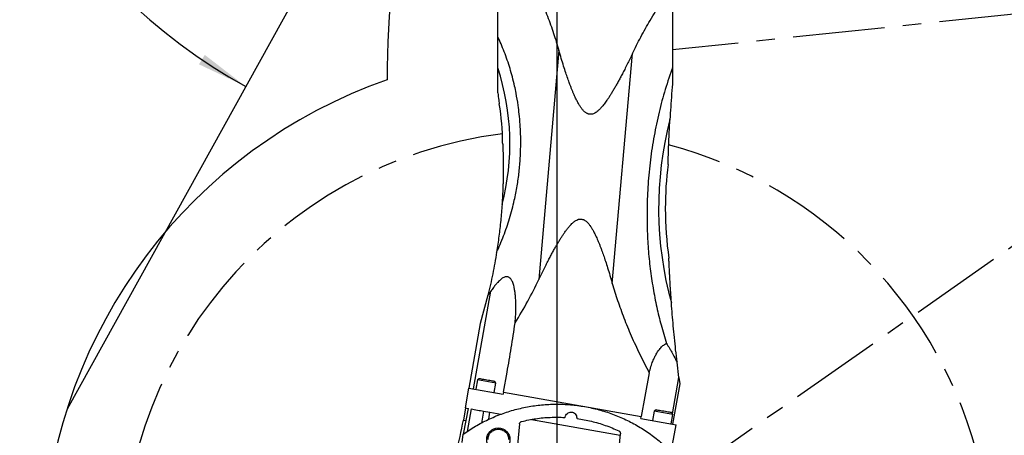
# Model space of a CAD drawing. Extents: x 0 to 841, y 0 to 594.
# Tile 50 of 65: x 634 to 702, y 353 to 382. Entities that reach past the tile are written whole.
import ezdxf

# ---------------------------------------------------------------- set-up
doc = ezdxf.new("R2010")
doc.units = 0
doc.linetypes.add('CENTER', pattern=[10.16, 6.35, -1.27, 1.27, -1.27])
doc.layers.get('0').update_dxf_attribs({"linetype": 'CONTINUOUS'})
doc.styles.add('SLDTEXTSTYLE1', font='TXT', dxfattribs={"width": 0.75})
doc.dimstyles.new('SLDDIMSTYLE0', dxfattribs={"dimtxt": 3.5, "dimasz": 3.556, "dimexe": 0, "dimexo": 0.0625, "dimgap": 0.875, "dimtad": 1, "dimdec": 1, "dimlfac": 10, "dimrnd": 1e-09, "dimzin": 12, "dimtxsty": 'SLDTEXTSTYLE1', "dimsah": 1, "dimcen": 0, "dimazin": 3, "dimtfac": 1, "dimtdec": 1, "dimtofl": 0, "dimtmove": 0, "dimatfit": 3, "dimtolj": 1, "dimtzin": 12})
doc.dimstyles.new('SLDDIMSTYLE1', dxfattribs={"dimtxt": 3.5, "dimasz": 3.556, "dimexe": 0, "dimexo": 0.0625, "dimgap": 0.875, "dimtad": 1, "dimdec": 4, "dimlfac": 10, "dimzin": 12, "dimtxsty": 'SLDTEXTSTYLE1', "dimsah": 1, "dimcen": 0.09, "dimazin": 3, "dimtfac": 1, "dimtofl": 0, "dimtmove": 0, "dimatfit": 3, "dimtolj": 1, "dimtzin": 12})
doc.dimstyles.new('SLDDIMSTYLE3', dxfattribs={"dimtxt": 3.5, "dimasz": 3.556, "dimexe": 0, "dimexo": 0.0625, "dimgap": 0.875, "dimtad": 1, "dimdec": 1, "dimlfac": 10, "dimrnd": 1e-09, "dimzin": 12, "dimtxsty": 'SLDTEXTSTYLE1', "dimsah": 1, "dimcen": 0.09, "dimazin": 3, "dimtfac": 1, "dimtdec": 1, "dimtofl": 0, "dimtmove": 0, "dimatfit": 3, "dimtolj": 1, "dimtzin": 12})
doc.dimstyles.new('SLDDIMSTYLE4', dxfattribs={"dimtxt": 3.5, "dimasz": 3.556, "dimexe": 0, "dimexo": 0.0625, "dimgap": 0.875, "dimtad": 1, "dimlfac": 10, "dimrnd": 1e-09, "dimzin": 12, "dimtxsty": 'SLDTEXTSTYLE1', "dimsah": 1, "dimcen": 0.09, "dimazin": 3, "dimtfac": 1, "dimtofl": 0, "dimtmove": 0, "dimatfit": 3, "dimtolj": 1, "dimtzin": 12})

# ---------------------------------------------------------------- blocks, each defined once
blk = doc.blocks.new('_D_1')
at = {"color": 2, "linetype": 'CONTINUOUS'}
for p, q in [((671.459, 425.396), (671.459, 506.849)), ((578.786, 251.565), (556.476, 229.255))]:
    blk.add_line(p, q, dxfattribs=at)
blk.add_arc((671.459, 344.238), 161.611, 90, 225, dxfattribs=at)
for points in [[(671.459, 505.849), (667.899, 506.191), (667.908, 505.429)], [(557.183, 229.962), (554.969, 232.77), (554.424, 232.237)]]:
    blk.add_solid(points, dxfattribs=at)
at = {"color": 2, "linetype": 'CONTINUOUS', "char_height": 3.5, "attachment_point": 1, "rotation": 73.55499, "style": 'SLDTEXTSTYLE1'}
for s, insert in [('135°', (510.989, 387.395, 0.01)), ('-', (510.55, 385.907, 0.01))]:
    blk.add_mtext(s, dxfattribs=dict(at, insert=insert))
blk = doc.blocks.new('_D_2')
at = {"color": 2, "linetype": 'CONTINUOUS'}
for p, q in [((671.459, 425.396), (671.459, 507.465)), ((778.817, 419.411), (805.167, 437.861))]:
    blk.add_line(p, q, dxfattribs=at)
blk.add_arc((671.459, 344.238), 162.227, 35, 90, dxfattribs=at)
for points in [[(671.459, 506.465), (675.011, 506.045), (675.019, 506.807)], [(804.348, 437.288), (802.586, 440.4), (801.967, 439.956)]]:
    blk.add_solid(points, dxfattribs=at)
at = {"color": 2, "linetype": 'CONTINUOUS', "char_height": 3.5, "attachment_point": 1, "rotation": 333.39543, "style": 'SLDTEXTSTYLE1'}
for s, insert in [('+', (741.719, 495.532, 0.01)), ('55°', (744.248, 494.265, 0.01))]:
    blk.add_mtext(s, dxfattribs=dict(at, insert=insert))
blk = doc.blocks.new('_D_5')
at = {"color": 2, "linetype": 'CONTINUOUS'}
for q in [(767.663, 358.336), (671.459, 344.238)]:
    blk.add_line((740.947, 354.421), q, dxfattribs=at)
blk.add_solid([(740.947, 354.421), (744.521, 354.559), (744.41, 355.313)], dxfattribs=at)
at = {"color": 2, "linetype": 'CONTINUOUS', "char_height": 3.5, "attachment_point": 1, "rotation": 8.33677, "style": 'SLDTEXTSTYLE1'}
for s, insert in [('*2', (762.507, 362.139, 0.01)), ('R702.3', (746.89, 359.85, 0.01))]:
    blk.add_mtext(s, dxfattribs=dict(at, insert=insert))
blk = doc.blocks.new('_D_10')
at = {"color": 2, "linetype": 'CONTINUOUS'}
for p, q in [((671.459, 425.396), (671.459, 484.288)), ((789.764, 382.521), (789.764, 484.288)), ((789.764, 483.288), (671.459, 483.288))]:
    blk.add_line(p, q, dxfattribs=at)
for points in [[(671.459, 483.288), (675.015, 482.907), (675.015, 483.669)], [(789.764, 483.288), (786.208, 483.669), (786.208, 482.907)]]:
    blk.add_solid(points, dxfattribs=at)
at = {"color": 2, "linetype": 'CONTINUOUS', "insert": (705.449, 487.8, 0.01), "char_height": 3.5, "attachment_point": 1, "style": 'SLDTEXTSTYLE1'}
blk.add_mtext('1183.1', dxfattribs=at)
blk = doc.blocks.new('_D_13')
at = {"color": 2, "linetype": 'CONTINUOUS'}
for p, q in [((672.459, 474.298), (823.11, 474.298)), ((822.11, 474.298), (822.11, 297.038)), ((691.223, 297.038), (823.11, 297.038))]:
    blk.add_line(p, q, dxfattribs=at)
for points in [[(822.11, 474.298), (821.729, 470.742), (822.491, 470.742)], [(822.11, 297.038), (822.491, 300.594), (821.729, 300.594)]]:
    blk.add_solid(points, dxfattribs=at)
at = {"color": 2, "linetype": 'CONTINUOUS', "insert": (817.598, 411.728, 0.01), "char_height": 3.5, "attachment_point": 1, "rotation": 90, "style": 'SLDTEXTSTYLE1'}
blk.add_mtext('1772.6', dxfattribs=at)
blk = doc.blocks.new('_D_16')
at = {"color": 2, "linetype": 'CONTINUOUS'}
blk.add_arc((669.389, 412.238), 39.998, 180, 241, dxfattribs=at)
for points in [[(629.39, 412.238), (629.167, 408.669), (629.928, 408.702)], [(649.997, 377.255), (647.166, 379.44), (646.767, 378.79)]]:
    blk.add_solid(points, dxfattribs=at)
at = {"color": 2, "linetype": 'CONTINUOUS', "char_height": 3.5, "attachment_point": 1, "rotation": 312.55606, "style": 'SLDTEXTSTYLE1'}
for s, insert in [('-', (640.344, 391.402, 0.01)), ('61°', (641.393, 390.259, 0.01))]:
    blk.add_mtext(s, dxfattribs=dict(at, insert=insert))
blk = doc.blocks.new('_D_20')
at = {"color": 2, "linetype": 'CONTINUOUS'}
for p, q in [((684.721, 409.238), (811.11, 409.238)), ((810.11, 344.238), (810.11, 409.238)), ((683.347, 344.238), (811.11, 344.238))]:
    blk.add_line(p, q, dxfattribs=at)
for points in [[(810.11, 409.238), (809.729, 405.682), (810.491, 405.682)], [(810.11, 344.238), (810.491, 347.794), (809.729, 347.794)]]:
    blk.add_solid(points, dxfattribs=at)
at = {"color": 2, "linetype": 'CONTINUOUS', "insert": (805.598, 374.281, -0.425), "char_height": 3.5, "attachment_point": 1, "rotation": 90, "style": 'SLDTEXTSTYLE1'}
blk.add_mtext('650', dxfattribs=at)
blk = doc.blocks.new('SW_CENTERMARKSYMBOL_0')
at = {"color": 0, "linetype": 'CONTINUOUS'}
for p, q in [((0, 0.5), (0, 15.158)), ((-0.5, 0), (-9.447, 0)), ((0, 0), (-0.25, 0)), ((0, 0), (0, 0.25)), ((0, 0), (0, -0.25)), ((0, 0), (0.25, 0)), ((0.5, 0), (12.261, 0)), ((0, -0.5), (0, -61.977))]:
    blk.add_line(p, q, dxfattribs=at)

msp = doc.modelspace()

# ---------------------------------------------------------------- linework, layer by layer
at = {"color": 4, "linetype": 'CONTINUOUS'}
msp.add_line((665.434102, 405.103958), (637.662017, 355.001791), dxfattribs=at)
at = {"color": 2, "linetype": 'CENTER'}
for p, q in [((724.390403, 384.504075), (679.454053, 379.781074)), ((679.740296, 350.036418), (725.692108, 382.212223))]:
    msp.add_line(p, q, dxfattribs=at)
at = {"color": 7, "linetype": 'CONTINUOUS'}
for p, q in [((671.604934, 379.75319), (670.221291, 363.938079)), ((675.289127, 363.666501), (676.676874, 379.528523)), ((679.454053, 378.620988), (679.454053, 377.659416)), ((667.719296, 373.358128), (667.720283, 373.337495)), ((665.709899, 356.388693), (666.898393, 363.128978)), ((666.706625, 362.857781), (666.171142, 360.907228)), ((666.898393, 363.128978), (666.706625, 362.857781)), ((666.171142, 360.907228), (665.384518, 356.446067)), ((679.883301, 357.182692), (679.756197, 358.231227)), ((667.788128, 356.165573), (668.030295, 357.538973)), ((677.83605, 357.505724), (677.533099, 355.863372)), ((665.976651, 357.011689), (665.862069, 356.361862)), ((666.092739, 357.092975), (665.976651, 357.011689)), ((667.256901, 356.785947), (665.976651, 357.011689)), ((667.142319, 356.136119), (667.256901, 356.785947)), ((667.256901, 356.785947), (667.175785, 356.901792)), ((679.939706, 356.745476), (679.449611, 353.966011)), ((679.883301, 357.182692), (679.939706, 356.745476)), ((665.372912, 356.437833), (665.13349, 355.080004)), ((665.372912, 356.437833), (665.38273, 356.436102)), ((665.38273, 356.436102), (665.384488, 356.446072)), ((665.384488, 356.446072), (667.763617, 356.026567)), ((667.788128, 356.165573), (667.763617, 356.026567)), ((667.788128, 356.165573), (677.290931, 354.489972)), ((677.533099, 355.863372), (677.290931, 354.489972)), ((665.159716, 355.075379), (665.011627, 354.235778)), ((665.13349, 355.080004), (665.356678, 355.04065)), ((665.208586, 354.201038), (665.356678, 355.04065)), ((666.411277, 354.854695), (666.845257, 354.778173)), ((666.759912, 354.294157), (666.845257, 354.778173)), ((666.845257, 354.778173), (667.599209, 354.645231)), ((678.188267, 354.858452), (678.073685, 354.208624)), ((678.304355, 354.939738), (678.188267, 354.858452)), ((679.468517, 354.632709), (678.188267, 354.858452)), ((679.468517, 354.632709), (679.387401, 354.748555)), ((665.011627, 354.235778), (665.208586, 354.201038)), ((669.701189, 354.274595), (675.837429, 353.192611)), ((672.040786, 354.448849), (672.00949, 354.423231)), ((672.836603, 354.391155), (672.836159, 354.37231)), ((672.861999, 354.341179), (672.836159, 354.37231)), ((677.266421, 354.350967), (677.290931, 354.489972)), ((677.266421, 354.350967), (679.449611, 353.966011)), ((679.353935, 353.982882), (679.468517, 354.632709)), ((668.879881, 353.969737), (668.74081, 352.521559)), ((679.44777, 352.55601), (679.687192, 353.913839)), ((679.449611, 353.966011), (679.447853, 353.956041)), ((679.447853, 353.956041), (679.687192, 353.913839)), ((664.921093, 352.696895), (665.004161, 353.268016)), ((675.708263, 351.850525), (675.847682, 353.299147)), ((675.848602, 353.318307), (675.847682, 353.299147))]:
    msp.add_line(p, q, dxfattribs=at)
at = {"color": 8, "linetype": 'CONTINUOUS'}
for p, q in [((679.44068, 354.672464), (679.883301, 357.182692)), ((665.547701, 355.006967), (665.271705, 353.44172)), ((666.411277, 354.854695), (666.266938, 354.036108)), ((665.018204, 353.277134), (665.208586, 354.201038))]:
    msp.add_line(p, q, dxfattribs=at)
at = {"color": 7, "linetype": 'CONTINUOUS'}
msp.add_circle((667.423399, 352.893314), 0.8, dxfattribs=at)
at = {"color": 1, "linetype": 'CONTINUOUS'}
for centre, radius, start, end in [((671.459403, 344.238075), 130.06, 35, 225), ((671.459403, 344.238075), 70.23, 337.64223483, 82.86715134), ((724.816813, 377.61009), 65.0705, 155.33633341, 179.90470544), ((671.459403, 344.238075), 35.47, 109.28229445, 244.29262784)]:
    msp.add_arc(centre, radius, start, end, dxfattribs=at)
at = {"color": 7, "linetype": 'CONTINUOUS'}
for centre, radius, start, end in [((651.535509, 373.337489), 16.685678, 345.33727446, 18.18497135), ((651.535509, 373.337489), 16.1838, 0.0727412, 9.65981847), ((702.919232, 368.841996), 24.435774, 165.47261428, 195.48041429), ((702.919232, 368.841996), 23.9738, 172.71501643, 180), ((702.919232, 368.841996), 23.9738, 180, 188.23801176), ((645.315653, 357.709773), 20, 343.43, 349.997)]:
    msp.add_arc(centre, radius, start, end, dxfattribs=at)
at = {"color": 2, "linetype": 'CENTER'}
for start, end in [(97.18806419, 269.27528671), (311.56635894, 75.12422702)]:
    msp.add_arc((671.459403, 344.238075), 29.9995, start, end, dxfattribs=at)
at = {"color": 7, "linetype": 'CONTINUOUS'}
for points, knots in [([(667.387803, 380.694278), (667.387803, 381.350718), (667.387803, 382.663488), (667.387803, 384.58585), (667.387803, 386.469172), (667.387803, 387.678097), (667.387803, 388.282508)], [0, 0, 0, 0, 0.250021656, 0.500001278, 0.750022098, 1, 1, 1, 1]), ([(668.334003, 387.187307), (668.582012, 386.751733), (669.069631, 385.895331), (669.729714, 384.59843), (670.311336, 383.341782), (670.813333, 382.121433), (671.246809, 380.938346), (671.486614, 380.144751), (671.604934, 379.75319)], [0, 0, 0, 0, 0.185022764, 0.3637811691, 0.5365307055, 0.6952331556, 0.8496271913, 1, 1, 1, 1]), ([(676.676874, 379.528523), (676.86589, 379.912055), (677.249382, 380.690196), (677.907519, 381.855426), (678.638067, 383.046729), (679.179033, 383.835778), (679.454053, 384.23692)], [0, 0, 0, 0, 0.233846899, 0.474448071, 0.732816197, 1, 1, 1, 1]), ([(679.454053, 384.23692), (679.454053, 383.632905), (679.454053, 382.424695), (679.454053, 380.54771), (679.454053, 379.263193), (679.454053, 378.620988)], [0, 0, 0, 0, 0.33328631, 0.666670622, 1, 1, 1, 1]), ([(668.972485, 373.337489), (668.971155, 373.54701), (668.968399, 373.981294), (668.933556, 374.654854), (668.875074, 375.31795), (668.783784, 376.040535), (668.675849, 376.680454), (668.539373, 377.334706), (668.401835, 377.899725), (668.232365, 378.498158), (668.045214, 379.078977), (667.838159, 379.646786), (667.619092, 380.188431), (667.462965, 380.529892), (667.387803, 380.694278)], [0, 0, 0, 0, 0.082842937, 0.171712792, 0.266618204, 0.346022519, 0.459690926, 0.523145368, 0.610304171, 0.689598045, 0.769053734, 0.851550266, 0.92853363, 1, 1, 1, 1]), ([(667.387803, 378.544851), (667.387803, 378.781837), (667.387803, 379.269372), (667.387803, 379.985494), (667.387803, 380.453729), (667.387803, 380.694278)], [0, 0, 0, 0, 0.315039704, 0.648112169, 1, 1, 1, 1]), ([(673.764567, 375.339301), (673.72725, 375.343094), (673.670714, 375.34884), (673.597967, 375.373324), (673.540149, 375.398912), (673.47977, 375.433738), (673.412138, 375.482073), (673.340007, 375.544971), (673.271006, 375.616498), (673.207923, 375.690865), (673.1503, 375.766068), (673.092033, 375.8492), (673.033131, 375.940281), (672.973587, 376.039307), (672.913403, 376.146284), (672.852574, 376.261211), (672.787823, 376.390658), (672.71915, 376.535839), (672.646475, 376.697906), (672.572486, 376.871208), (672.497178, 377.055743), (672.420552, 377.251508), (672.32455, 377.506471), (672.209611, 377.826774), (672.071982, 378.230998), (671.92352, 378.689707), (671.764677, 379.204101), (671.659154, 379.566819), (671.604934, 379.75319)], [0, 0, 0, 0, 0.022085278, 0.033459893, 0.04521711, 0.059447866, 0.074597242, 0.094326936, 0.115972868, 0.133337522, 0.152005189, 0.172015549, 0.193400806, 0.216187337, 0.240396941, 0.266047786, 0.293155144, 0.326077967, 0.361128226, 0.398318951, 0.437661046, 0.479163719, 0.522834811, 0.599044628, 0.680775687, 0.775882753, 0.884844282, 1, 1, 1, 1]), ([(676.676874, 379.528523), (676.616675, 379.402916), (676.498414, 379.156164), (676.320337, 378.794377), (676.149484, 378.454615), (675.989579, 378.144084), (675.84108, 377.862368), (675.700345, 377.601853), (675.562002, 377.352471), (675.426319, 377.115014), (675.293519, 376.890299), (675.165561, 376.681749), (675.042446, 376.489369), (674.929234, 376.32069), (674.825546, 376.173868), (674.731106, 376.046932), (674.639666, 375.931027), (674.551775, 375.826808), (674.467235, 375.733873), (674.38589, 375.651765), (674.297294, 375.570736), (674.200859, 375.494163), (674.095408, 375.426535), (673.98719, 375.375324), (673.876985, 375.342035), (673.800444, 375.340173), (673.764567, 375.339301)], [0, 0, 0, 0, 0.080021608, 0.157201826, 0.231546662, 0.298327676, 0.357637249, 0.414244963, 0.468157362, 0.521170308, 0.571038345, 0.617773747, 0.661391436, 0.701909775, 0.734154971, 0.764352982, 0.792525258, 0.818698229, 0.84241297, 0.864448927, 0.884853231, 0.91112051, 0.934853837, 0.956360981, 0.979545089, 1, 1, 1, 1]), ([(667.387803, 376.819691), (667.387803, 376.847913), (667.387803, 376.906165), (667.387803, 377.014636), (667.387803, 377.146287), (667.387803, 377.30274), (667.387803, 377.477974), (667.387803, 377.681107), (667.387803, 377.926614), (667.387803, 378.218634), (667.387803, 378.433423), (667.387803, 378.544851)], [0, 0, 0, 0, 0.067115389, 0.138533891, 0.228126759, 0.325289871, 0.426400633, 0.535603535, 0.668454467, 0.828000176, 1, 1, 1, 1]), ([(679.454053, 378.620988), (679.277207, 378.10314), (678.924261, 377.069628), (678.502373, 375.476816), (678.15834, 373.851197), (677.905531, 372.196051), (677.736114, 370.52141), (677.701184, 369.402528), (677.683686, 368.841996)], [0, 0, 0, 0, 0.1651064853, 0.3295165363, 0.495551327, 0.6641782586, 0.8317615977, 1, 1, 1, 1]), ([(679.454053, 377.659416), (679.429235, 377.354994), (679.380891, 376.761985), (679.317736, 375.865059), (679.28212, 375.264767), (679.264722, 374.971532)], [0, 0, 0, 0, 0.3504740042, 0.682715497, 1, 1, 1, 1]), ([(667.387803, 376.819691), (667.411888, 376.647208), (667.446271, 376.400981), (667.477115, 376.15637), (667.488204, 376.06653), (667.489351, 376.057134), (667.489838, 376.053144)], [0, 0, 0, 0, 0.549733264, 0.784765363, 0.908578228, 1, 1, 1, 1]), ([(679.138947, 371.881934), (679.139006, 371.884292), (679.13913, 371.889281), (679.139945, 371.921849), (679.140988, 371.962778), (679.14211, 372.006163), (679.143501, 372.058908), (679.145102, 372.118276), (679.146896, 372.183296), (679.148874, 372.253225), (679.151127, 372.330837), (679.153675, 372.416139), (679.156538, 372.509133), (679.159737, 372.609819), (679.16408, 372.742031), (679.169881, 372.910824), (679.177535, 373.121027), (679.187179, 373.370328), (679.200108, 373.682465), (679.217355, 374.064541), (679.238919, 374.503749), (679.255901, 374.811625), (679.264722, 374.971532)], [0, 0, 0, 0, 0.029204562, 0.061790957, 0.082190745, 0.103977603, 0.127320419, 0.15235661, 0.175771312, 0.200780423, 0.227435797, 0.255780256, 0.285849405, 0.317673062, 0.351276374, 0.408838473, 0.47141713, 0.539063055, 0.628092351, 0.742096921, 0.866048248, 1, 1, 1, 1]), ([(667.304577, 365.819996), (667.385576, 365.997597), (667.556586, 366.372559), (667.787946, 366.947323), (668.004337, 367.542659), (668.201992, 368.154423), (668.377859, 368.77543), (668.561048, 369.526407), (668.728706, 370.378995), (668.865276, 371.357703), (668.952943, 372.339816), (668.965939, 373.003284), (668.972485, 373.337489)], [0, 0, 0, 0, 0.075461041, 0.159317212, 0.23946422, 0.320331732, 0.407826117, 0.488935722, 0.619126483, 0.743534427, 0.870812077, 1, 1, 1, 1]), ([(667.720283, 373.337495), (667.7212, 373.318101), (667.723791, 373.263317), (667.733702, 373.037971), (667.754232, 372.484388), (667.758637, 371.959638), (667.761703, 371.594375)], [0, 0, 0, 0, 0.060357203, 0.170500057, 0.422607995, 1, 1, 1, 1]), ([(667.761703, 371.594375), (667.761521, 371.506643), (667.761146, 371.326134), (667.757963, 371.046386), (667.752132, 370.734886), (667.742218, 370.3774), (667.726754, 369.975945), (667.705713, 369.548445), (667.687152, 369.259686), (667.677778, 369.113867)], [0, 0, 0, 0, 0.107374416, 0.2209231, 0.340652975, 0.48556557, 0.653597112, 0.825071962, 1, 1, 1, 1]), ([(667.677778, 369.113867), (667.649651, 368.748172), (667.592297, 368.002492), (667.467217, 366.903308), (667.359545, 366.186126), (667.304577, 365.819996)], [0, 0, 0, 0, 0.320226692, 0.652966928, 1, 1, 1, 1]), ([(677.683686, 368.841996), (677.68271, 368.375895), (677.680758, 367.442754), (677.759, 366.053627), (677.89506, 364.68598), (678.091948, 363.343598), (678.34382, 362.050814), (678.648607, 360.774684), (678.89828, 359.949308), (679.026825, 359.524361)], [0, 0, 0, 0, 0.1471655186, 0.2946277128, 0.4397866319, 0.5824020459, 0.7249930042, 0.8584115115, 1, 1, 1, 1]), ([(670.221291, 363.938079), (670.281957, 364.064795), (670.401084, 364.31362), (670.580431, 364.678213), (670.752312, 365.020094), (670.912926, 365.331925), (671.061822, 365.614205), (671.20276, 365.874807), (671.341069, 366.123721), (671.476509, 366.360233), (671.608877, 366.583598), (671.736405, 366.790739), (671.859092, 366.981654), (671.989595, 367.175102), (672.127592, 367.366863), (672.267942, 367.545059), (672.390319, 367.685063), (672.495158, 367.792551), (672.614337, 367.901261), (672.748191, 368.000962), (672.895704, 368.073861), (673.019798, 368.108929), (673.096309, 368.109186), (673.132024, 368.109306)], [0, 0, 0, 0, 0.080837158, 0.158735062, 0.233699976, 0.300875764, 0.36038538, 0.417136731, 0.471136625, 0.52400491, 0.573715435, 0.620280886, 0.663716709, 0.704041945, 0.754277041, 0.799344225, 0.834226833, 0.860988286, 0.885489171, 0.926818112, 0.956253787, 0.97957971, 1, 1, 1, 1]), ([(673.132024, 368.109306), (673.168115, 368.104983), (673.22381, 368.098311), (673.296105, 368.07276), (673.362292, 368.042147), (673.441248, 367.992979), (673.534721, 367.916277), (673.618123, 367.829828), (673.692641, 367.740271), (673.760229, 367.649622), (673.822505, 367.556761), (673.881826, 367.46124), (673.935423, 367.369483), (673.991597, 367.267403), (674.048337, 367.158444), (674.110449, 367.032874), (674.17788, 366.889076), (674.250647, 366.7255), (674.324736, 366.550682), (674.400151, 366.364623), (674.47689, 366.167324), (674.572878, 365.910886), (674.687654, 365.589368), (674.824865, 365.184569), (674.972611, 364.726282), (675.130464, 364.213395), (675.235297, 363.852049), (675.289127, 363.666501)], [0, 0, 0, 0, 0.021341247, 0.032933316, 0.045025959, 0.06429908, 0.087578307, 0.116150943, 0.134984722, 0.156255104, 0.18279853, 0.200894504, 0.222560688, 0.245459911, 0.269605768, 0.295009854, 0.328083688, 0.363279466, 0.400609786, 0.440085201, 0.481714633, 0.525505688, 0.601642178, 0.68315964, 0.77776075, 0.885882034, 1, 1, 1, 1]), ([(667.304577, 365.819996), (667.22, 365.322456), (667.050435, 364.324958), (666.821413, 363.34763), (666.706625, 362.857781)], [0, 0, 0, 0, 0.498788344, 1, 1, 1, 1]), ([(679.369945, 362.319869), (679.363075, 362.414708), (679.349631, 362.6003), (679.331012, 362.87098), (679.313966, 363.128195), (679.298462, 363.371841), (679.284378, 363.601932), (679.272264, 363.807589), (679.261877, 363.990079), (679.253009, 364.150711), (679.244939, 364.301234), (679.237622, 364.441643), (679.229888, 364.594123), (679.222046, 364.753887), (679.214418, 364.915114), (679.208108, 365.052989), (679.202427, 365.180698), (679.19786, 365.286479), (679.194733, 365.360509), (679.193092, 365.399905), (679.192893, 365.404703), (679.1928, 365.406948)], [0, 0, 0, 0, 0.079473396, 0.155523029, 0.228158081, 0.297389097, 0.363228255, 0.425689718, 0.475377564, 0.522558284, 0.567245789, 0.609456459, 0.649209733, 0.706827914, 0.759052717, 0.80604911, 0.848043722, 0.900186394, 0.938533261, 0.971233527, 1, 1, 1, 1]), ([(668.581139, 360.945751), (668.596486, 361.139243), (668.62473, 361.495336), (668.63724, 361.997932), (668.630293, 362.431304), (668.607184, 362.794776), (668.572942, 363.094042), (668.533146, 363.328542), (668.489224, 363.517331), (668.443409, 363.667154), (668.394042, 363.792745), (668.339311, 363.899336), (668.287519, 363.974747), (668.242214, 364.024973), (668.19535, 364.067168), (668.135102, 364.10541), (668.05767, 364.129547), (667.977606, 364.133887), (667.887529, 364.1181), (667.792817, 364.07964), (667.694364, 364.021499), (667.594384, 363.946683), (667.487327, 363.851692), (667.3727, 363.73491), (667.235367, 363.578658), (667.074104, 363.375693), (666.959704, 363.215064), (666.898393, 363.128978)], [0, 0, 0, 0, 0.1180796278, 0.2173085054, 0.3057549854, 0.3820306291, 0.439486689, 0.4901750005, 0.5283006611, 0.5593552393, 0.5878017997, 0.6130488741, 0.6353511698, 0.6464075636, 0.6568838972, 0.6764474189, 0.6926588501, 0.7090952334, 0.726961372, 0.7486785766, 0.7699924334, 0.7940339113, 0.8210594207, 0.8523511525, 0.8877262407, 0.9398289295, 1, 1, 1, 1]), ([(668.581139, 360.945751), (668.879604, 361.440681), (669.466934, 362.414624), (669.972594, 363.435824), (670.221291, 363.938079)], [0, 0, 0, 0, 0.508171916, 1, 1, 1, 1]), ([(675.289127, 363.666501), (675.408357, 363.270958), (675.649425, 362.471224), (676.08852, 361.26975), (676.596187, 360.037089), (677.177363, 358.772178), (677.614444, 357.931804), (677.83605, 357.505724)], [0, 0, 0, 0, 0.185274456, 0.37459953, 0.573922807, 0.783973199, 1, 1, 1, 1]), ([(679.756197, 358.231227), (679.724212, 358.513744), (679.661198, 359.070351), (679.575319, 359.911261), (679.498527, 360.729571), (679.430077, 361.525317), (679.389822, 362.057231), (679.369945, 362.319869)], [0, 0, 0, 0, 0.218621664, 0.430722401, 0.630007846, 0.817311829, 1, 1, 1, 1]), ([(668.030295, 357.538973), (668.126281, 358.099695), (668.320032, 359.231528), (668.493572, 360.370857), (668.581139, 360.945751)], [0, 0, 0, 0, 0.49541021, 1, 1, 1, 1]), ([(677.83605, 357.505724), (677.872782, 357.646534), (677.942497, 357.913783), (678.072473, 358.277905), (678.206911, 358.585728), (678.343359, 358.841084), (678.468876, 359.034314), (678.581918, 359.179382), (678.680161, 359.285837), (678.818078, 359.414488), (678.942149, 359.479792), (679.026825, 359.524361)], [0, 0, 0, 0, 0.177450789, 0.336790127, 0.473981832, 0.591608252, 0.695886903, 0.761622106, 0.822652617, 0.878964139, 1, 1, 1, 1]), ([(679.026825, 359.524361), (679.060149, 359.473998), (679.12954, 359.369128), (679.23558, 359.194835), (679.374291, 358.955631), (679.550175, 358.634192), (679.684639, 358.37119), (679.756197, 358.231227)], [0, 0, 0, 0, 0.130564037, 0.271874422, 0.423409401, 0.693154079, 1, 1, 1, 1])]:
    msp.add_open_spline(points, degree=3, knots=knots, dxfattribs=at)
for points in [[(667.175785, 356.901792), (667.167643, 356.903228), (667.151359, 356.906099), (667.026105, 356.928185), (666.847067, 356.959754), (666.634141, 356.997299), (666.421214, 357.034843), (666.242176, 357.066412), (666.116922, 357.088498), (666.100638, 357.09137), (666.092496, 357.092805)], [(665.004161, 353.268016), (665.278763, 353.45378), (665.827968, 353.825308), (666.710797, 354.286327), (667.627985, 354.671977), (668.576889, 354.972574), (669.548639, 355.187474), (670.535781, 355.314481), (671.530309, 355.352703), (672.524274, 355.301799), (673.509701, 355.162189), (674.478682, 354.934981), (675.423479, 354.622028), (676.336401, 354.22573), (677.210553, 353.749666), (678.037348, 353.196159), (678.81604, 352.57522), (679.284301, 352.105763), (679.518431, 351.871034)], [(665.547701, 355.006967), (665.694103, 354.981153), (665.986908, 354.929523), (666.269821, 354.879638), (666.411277, 354.854695)], [(672.040786, 354.448849), (672.053397, 354.49748), (672.07862, 354.594743), (672.180809, 354.710257), (672.314556, 354.782086), (672.46621, 354.799541), (672.61376, 354.760395), (672.735748, 354.670026), (672.820208, 354.540981), (672.831138, 354.441097), (672.836603, 354.391155)], [(679.387401, 354.748555), (679.379259, 354.74999), (679.362976, 354.752862), (679.237721, 354.774947), (679.058683, 354.806517), (678.845757, 354.844061), (678.63283, 354.881606), (678.453792, 354.913175), (678.328538, 354.935261), (678.312254, 354.938132), (678.304112, 354.939568)], [(668.879881, 353.969737), (668.883684, 353.990062), (668.891289, 354.030712), (668.925558, 354.083304), (668.972662, 354.124795), (669.011792, 354.138178), (669.031357, 354.14487)], [(669.031357, 354.14487), (669.357549, 354.214717), (670.009935, 354.354411), (671.009031, 354.447795), (671.676004, 354.431419), (672.00949, 354.423231)], [(672.861999, 354.341179), (673.190927, 354.285612), (673.848783, 354.174477), (674.811733, 353.892251), (675.425502, 353.630691), (675.732386, 353.499911)], [(666.703399, 352.893314), (666.714221, 352.987549), (666.735867, 353.176019), (666.902366, 353.415685), (667.140359, 353.575825), (667.423399, 353.632059), (667.706439, 353.575825), (667.944431, 353.415685), (668.11093, 353.176019), (668.132576, 352.987549), (668.143399, 352.893314)], [(675.732386, 353.499911), (675.748974, 353.490537), (675.782151, 353.471788), (675.819076, 353.427399), (675.843913, 353.375276), (675.847039, 353.337296), (675.848602, 353.318307)]]:
    msp.add_open_spline(points, degree=3, dxfattribs=at)

# ---------------------------------------------------------------- block references
at = {"color": 4, "linetype": 'CONTINUOUS'}
msp.add_blockref('SW_CENTERMARKSYMBOL_0', (671.459403, 409.238075), dxfattribs=at)

# ---------------------------------------------------------------- dimensions: what is measured, and where the dimension line sits
at = {"color": 2, "linetype": 'CONTINUOUS'}
for base, line1, line2, text, picture, middle in [((746.367544, 488.135274), ((725.692108, 382.212223), (777.998318, 418.837426)), ((671.459403, 424.395734), (671.459403, 347.261302)), '+<>', '_D_2', (744.109645, 489.288328)), ((522.150111, 406.084008), ((671.459403, 424.395734), (671.459403, 347.261302)), ((579.493095, 252.271767), (625.106687, 297.885359)), '-<>', '_D_1', (516.459403, 389.989405)), ((634.924789, 391.937334), ((683.344657, 412.238074), (518.361919, 412.238074)), ((637.662017, 355.001791), (665.434102, 405.103958)), '-<>', '_D_16', (639.925121, 385.186682))]:
    dim = msp.add_angular_dim_2l(base=base, line1=line1, line2=line2, text=text, dimstyle='SLDDIMSTYLE1', dxfattribs=at)
    dim.commit()
    dim.dimension.update_dxf_attribs({"geometry": picture, "text_midpoint": middle, "dimtype": 162})
dim = msp.add_linear_dim(base=(671.459403, 483.288328), p1=(789.764286, 381.520543), p2=(671.459403, 424.395734), dimstyle='SLDDIMSTYLE3', dxfattribs=at)
dim.commit()
dim.dimension.update_dxf_attribs({"geometry": '_D_10', "text_midpoint": (712.560866, 483.288328), "dimtype": 160})
for base, p1, p2, dimstyle, picture, middle in [((822.109645, 297.038075), (671.459403, 474.298075), (690.223387, 297.038075), 'SLDDIMSTYLE3', '_D_13', (822.109645, 418.83944)), ((810.109645, 409.238075), (682.347402, 344.238075), (683.720507, 409.238075), 'SLDDIMSTYLE4', '_D_20', (810.109645, 378.160063))]:
    dim = msp.add_linear_dim(base=base, p1=p1, p2=p2, angle=90, dimstyle=dimstyle, dxfattribs=at)
    dim.commit()
    dim.dimension.update_dxf_attribs({"geometry": picture, "text_midpoint": middle, "dimtype": 160})
dim = msp.add_radius_dim(center=(671.459403, 344.238075), mpoint=(740.947278, 354.420812), text='<> *2', dimstyle='SLDDIMSTYLE0', dxfattribs=at)
dim.commit()
dim.dimension.update_dxf_attribs({"geometry": '_D_5', "text_midpoint": (757.647002, 356.867995), "dimtype": 164})

doc.saveas('drawing.dxf')
